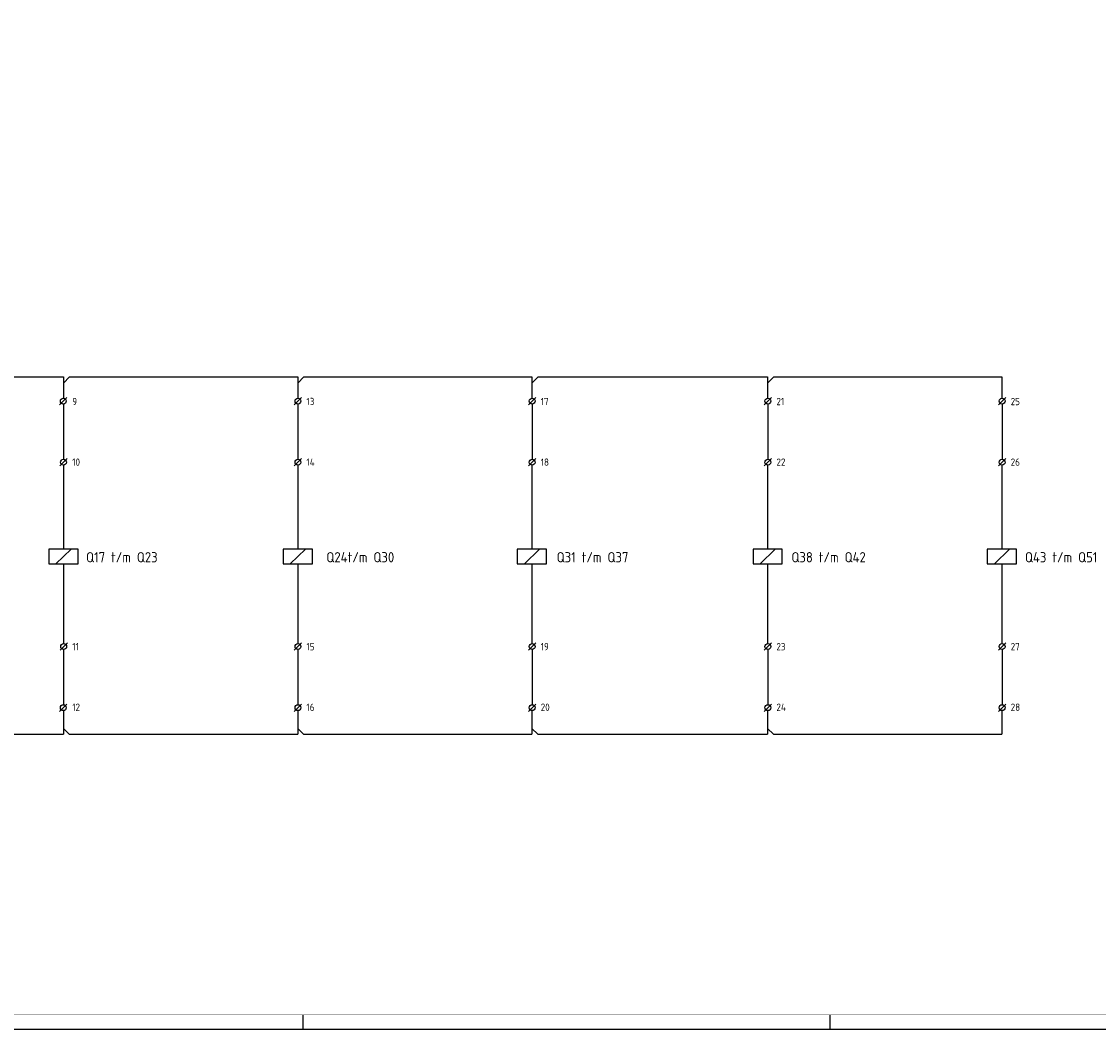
# Model space of a CAD drawing. Header units: millimetres. Extents: x 0 to 1189, y 0 to 841.
# Tile 2 of 9: x 368 to 736, y 0 to 344. Entities that reach past the tile are written whole.
import ezdxf
from ezdxf.enums import TextEntityAlignment as Align

# ---------------------------------------------------------------- set-up
doc = ezdxf.new("R2010")
doc.units = ezdxf.units.MM
for name, color, linetype in [('71', 2, 'CONTINUOUS'), ('LIJN025', 10, 'CONTINUOUS'), ('LIJN035', 50, 'CONTINUOUS'), ('LIJN050', 90, 'CONTINUOUS'), ('TEKST25', 1, 'CONTINUOUS'), ('TEKST35', 50, 'CONTINUOUS'), ('TEKST50', 90, 'CONTINUOUS')]:
    doc.layers.add(name, color=color, linetype=linetype)
doc.styles.add('ISO', font='ISO.SHX')
doc.styles.add('NEN', font='iso.shx')
doc.styles.add('ROMAND', font='romand')

# ---------------------------------------------------------------- blocks, each defined once
blk = doc.blocks.new('A0')
at = {"layer": 'LIJN025'}
for p, q in [((464, 0), (464, 5)), ((644, 0), (644, 5))]:
    blk.add_line(p, q, dxfattribs=at)
at = {"layer": 'LIJN050', "const_width": 0.2}
blk.add_lwpolyline([(1184, 836), (25, 836), (25, 5), (1184, 5)], close=True, dxfattribs=at)
at = {"layer": 'TEKST25'}
blk.add_lwpolyline([(1189, 841), (1189, 0), (0, 0), (0, 841)], close=True, dxfattribs=at)
at = {"layer": 'TEKST25', "style": 'ISO'}
for tag, p in [('E', (1144.25, 66)), ('NAAM-E', (1155.75, 66)), ('DATUM-E', (1174, 66)), ('D', (1144.25, 61)), ('NAAM-D', (1155.75, 61)), ('DATUM-D', (1174, 61)), ('C', (1144.25, 56)), ('NAAM-C', (1155.75, 56)), ('DATUM-C', (1174, 56)), ('B', (1144.25, 51)), ('NAAM-B', (1155.75, 51)), ('DATUM-B', (1174, 51)), ('A', (1144.25, 46)), ('NAAM-A', (1155.75, 46)), ('DATUM-A', (1174, 46))]:
    blk.add_attdef(tag, text='', height=2.5, dxfattribs=at).set_placement(p, align=Align.CENTER)
for tag, p in [('DATUM', (1021.75, 36.25)), ('SCHAAL', (1057, 36.25)), ('GETEKEND', (1087.25, 36.25)), ('GECONTOL.', (1122, 36.25)), ('FORMAAT', (1152.25, 28.25))]:
    blk.add_attdef(tag, p, '', height=2.5, dxfattribs=at)
at = {"layer": 'TEKST35', "style": 'ISO'}
for tag, p in [('PROJECT', (1023.5, 72.5)), ('PLAATS', (1023.5, 63.5)), ('INSTALLATIE-REGEL1', (1023.5, 52.5)), ('INSTALLATIE-REGEL2', (1023.5, 43.5))]:
    blk.add_attdef(tag, p, '', height=4, dxfattribs=at)
at = {"layer": 'TEKST35', "style": 'ROMAND', "width": 2.899115}
blk.add_attdef('STATUS', text='', height=2.5, dxfattribs=at).set_placement((1143, 71.5), (1182, 71.5), align=Align.FIT)
at = {"layer": 'TEKST35', "style": 'ISO'}
blk.add_attdef('PROJ.NR.', text='', height=4, dxfattribs=at).set_placement((1170, 23), align=Align.CENTER)
at = {"layer": 'TEKST50', "style": 'ISO'}
blk.add_attdef('FILE-NAAM', text='', height=5, dxfattribs=at).set_placement((1162.5, 7.5), align=Align.CENTER)
blk = doc.blocks.new('RWS076')
at = {"layer": '71'}
blk.add_line((2, 0), (0, 2), dxfattribs=at)

msp = doc.modelspace()

# ---------------------------------------------------------------- linework, layer by layer
at = {"layer": '71'}
for p, q in [((384.21, 222.8), (382.11, 220.7)), ((464.21, 222.8), (462.11, 220.7)), ((544.21, 222.8), (542.11, 220.7)), ((624.71, 222.8), (622.61, 220.7)), ((380.8, 213.3), (383.3, 215.8)), ((460.94, 213.3), (463.44, 215.8)), ((540.94, 213.3), (543.44, 215.8)), ((621.44, 213.3), (623.94, 215.8)), ((701.44, 213.3), (703.94, 215.8)), ((380.86, 192.43), (383.36, 194.93)), ((460.94, 192.43), (463.44, 194.93)), ((540.94, 192.43), (543.44, 194.93)), ((621.44, 192.43), (623.94, 194.93)), ((701.44, 192.43), (703.94, 194.93)), ((380.94, 129.49), (383.44, 131.99)), ((460.94, 129.49), (463.44, 131.99)), ((540.94, 129.49), (543.44, 131.99)), ((621.44, 129.49), (623.94, 131.99)), ((701.44, 129.49), (703.94, 131.99)), ((380.8, 108.62), (383.3, 111.12)), ((460.94, 108.62), (463.44, 111.12)), ((540.94, 108.62), (543.44, 111.12)), ((621.44, 108.62), (623.94, 111.12)), ((701.44, 108.62), (703.94, 111.12))]:
    msp.add_line(p, q, dxfattribs=at)
for centre in [(382.05, 214.55), (462.19, 214.55), (542.19, 214.55), (622.69, 214.55), (702.69, 214.55), (382.11, 193.68), (462.19, 193.68), (542.19, 193.68), (622.69, 193.68), (702.69, 193.68), (382.19, 130.74), (462.19, 130.74), (542.19, 130.74), (622.69, 130.74), (702.69, 130.74), (382.05, 109.87), (462.19, 109.87), (542.19, 109.87), (622.69, 109.87), (702.69, 109.87)]:
    msp.add_circle(centre, 1, dxfattribs=at)
at = {"layer": 'LIJN025'}
for p, q in [((382.15, 213.47), (382.15, 194.6)), ((462.15, 213.55), (462.15, 194.68)), ((542.15, 213.55), (542.15, 194.68)), ((622.65, 213.47), (622.65, 194.6)), ((702.65, 213.55), (702.65, 194.68)), ((382.15, 129.66), (382.15, 110.79)), ((462.15, 129.74), (462.15, 110.87)), ((542.15, 129.74), (542.15, 110.87)), ((622.65, 129.66), (622.65, 110.79)), ((702.65, 129.74), (702.65, 110.87))]:
    msp.add_line(p, q, dxfattribs=at)
at = {"layer": 'LIJN035'}
for p, q in [((304.21, 222.8), (382.11, 222.8)), ((382.11, 222.8), (382.11, 215.55)), ((384.21, 222.8), (462.11, 222.8)), ((462.11, 222.8), (462.11, 215.55)), ((464.21, 222.8), (542.11, 222.8)), ((542.11, 222.8), (542.11, 215.55)), ((544.21, 222.8), (622.61, 222.8)), ((622.61, 222.8), (622.61, 215.55)), ((624.71, 222.8), (702.61, 222.8)), ((702.61, 222.8), (702.61, 215.55)), ((382.11, 192.69), (382.11, 164)), ((462.11, 192.69), (462.11, 164)), ((542.11, 192.69), (542.11, 164)), ((622.61, 192.69), (622.61, 164)), ((702.61, 192.69), (702.61, 164)), ((387.11, 164), (377.11, 164)), ((377.11, 164), (377.11, 159)), ((384.73, 164), (379.56, 159)), ((387.11, 159), (387.11, 164)), ((467.11, 164), (457.11, 164)), ((457.11, 164), (457.11, 159)), ((464.73, 164), (459.56, 159)), ((467.11, 159), (467.11, 164)), ((547.11, 164), (537.11, 164)), ((537.11, 164), (537.11, 159)), ((544.73, 164), (539.56, 159)), ((547.11, 159), (547.11, 164)), ((627.61, 164), (617.61, 164)), ((617.61, 164), (617.61, 159)), ((625.23, 164), (620.06, 159)), ((627.61, 159), (627.61, 164)), ((707.61, 164), (697.61, 164)), ((697.61, 164), (697.61, 159)), ((705.23, 164), (700.06, 159)), ((707.61, 159), (707.61, 164)), ((377.11, 159), (387.11, 159)), ((382.11, 159), (382.11, 131.74)), ((457.11, 159), (467.11, 159)), ((462.11, 159), (462.11, 131.74)), ((537.11, 159), (547.11, 159)), ((542.11, 159), (542.11, 131.74)), ((617.61, 159), (627.61, 159)), ((622.61, 159), (622.61, 131.74)), ((697.61, 159), (707.61, 159)), ((702.61, 159), (702.61, 131.74)), ((382.11, 108.88), (382.11, 100.8)), ((462.11, 108.88), (462.11, 100.8)), ((542.11, 108.88), (542.11, 100.8)), ((622.61, 108.88), (622.61, 100.8)), ((702.61, 108.88), (702.61, 100.8)), ((304.11, 100.8), (382.11, 100.8)), ((382.11, 100.8), (382.11, 100.8)), ((384.11, 100.8), (462.11, 100.8)), ((402.19, 100.8), (462.11, 100.8)), ((464.11, 100.8), (542.11, 100.8)), ((482.19, 100.8), (542.11, 100.8)), ((544.11, 100.8), (622.61, 100.8)), ((562.19, 100.8), (622.61, 100.8)), ((624.61, 100.8), (702.61, 100.8)), ((642.69, 100.8), (702.61, 100.8))]:
    msp.add_line(p, q, dxfattribs=at)

# ---------------------------------------------------------------- block references
at = {"layer": 'LIJN025'}
for name, p in [('A0', (0, 0)), ('RWS076', (382.11, 100.8)), ('RWS076', (462.11, 100.8)), ('RWS076', (542.11, 100.8)), ('RWS076', (622.61, 100.8))]:
    msp.add_blockref(name, p, dxfattribs=at)

# ---------------------------------------------------------------- texts
at = {"layer": 'TEKST25', "style": 'NEN'}
for s, p in [('9', (385.11, 213.17)), ('13', (465.11, 213.17)), ('17', (545.11, 213.17)), ('21', (625.61, 213.17)), ('25', (705.61, 213.17)), ('10', (385.11, 192.47)), ('14', (465.11, 192.47)), ('18', (545.11, 192.47)), ('22', (625.61, 192.47)), ('26', (705.61, 192.47)), ('11', (385.11, 129.47)), ('15', (465.11, 129.47)), ('19', (545.11, 129.47)), ('23', (625.61, 129.47)), ('27', (705.61, 129.47)), ('12', (385.11, 108.77)), ('16', (465.11, 108.77)), ('20', (545.11, 108.77)), ('24', (625.61, 108.77)), ('28', (705.61, 108.77))]:
    msp.add_text(s, height=2.5, dxfattribs=at).set_placement(p)
at = {"layer": 'TEKST35', "style": 'NEN'}
for s, p in [('Q17 t/m Q23', (414.28, 159.5)), ('Q24t/m Q30', (495.08, 159.5)), ('Q31 t/m Q37', (575.06, 159.5)), ('Q38 t/m Q42', (656.13, 159.5)), ('Q43 t/m Q51', (735.24, 159.5))]:
    msp.add_text(s, height=3.5, dxfattribs=at).set_placement(p, align=Align.RIGHT)

doc.saveas('drawing.dxf')
